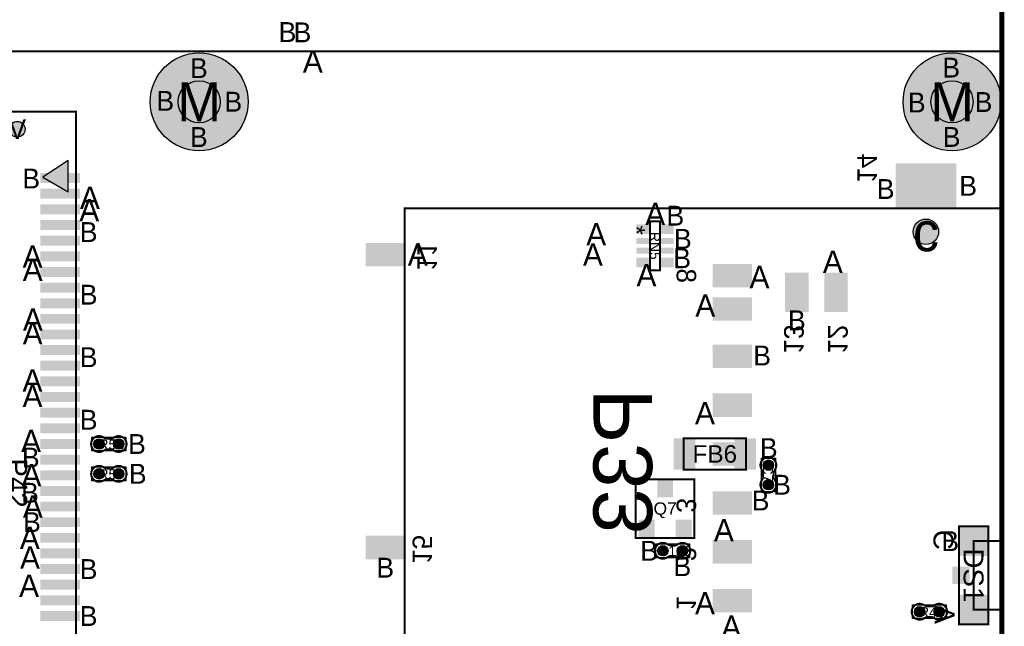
# Model space of a CAD drawing. Extents: x -14 to 190, y -123 to 238.
# Tile 22 of 28: x 139 to 189, y 74 to 106. Entities that reach past the tile are written whole.
import ezdxf
from ezdxf.enums import TextEntityAlignment as Align

# ---------------------------------------------------------------- set-up
doc = ezdxf.new("R2010")
doc.units = 0
doc.header["$MEASUREMENT"] = 0
for name, color, linetype in [('ASSEMBLY_OUTLINES_BTM', 191, 'CONTINUOUS'), ('ASSEMBLY_OUTLINES_TOP', 102, 'CONTINUOUS'), ('ASSEMBLY_REF_DES_BTM', 191, 'CONTINUOUS'), ('ASSEMBLY_REF_DES_TOP', 102, 'CONTINUOUS'), ('BOARD_OUTLINE', 10, 'CONTINUOUS'), ('DRILL_DRAWING', 21, 'CONTINUOUS'), ('MOUNTING_HOLE_PADS_LAYER_7', 150, 'CONTINUOUS'), ('MOUNTING_HOLE_PADS_LAYER_8', 181, 'CONTINUOUS'), ('MOUNTING_HOLES_LAYER_TOP', 42, 'CONTINUOUS'), ('PART_PADS_SMD_BTM', 181, 'CONTINUOUS'), ('PART_PADS_SMD_TOP', 150, 'CONTINUOUS')]:
    doc.layers.add(name, color=color, linetype=linetype)
doc.styles.add('ARIAL', font='ARIAL.TTF')
doc.styles.add('VERIBEST_GERBER_0', font='VBest0.ttf')

msp = doc.modelspace()

# ---------------------------------------------------------------- hatches: boundary and pattern name
at = {"layer": 'ASSEMBLY_OUTLINES_TOP'}
msp.add_hatch(color=256, dxfattribs=at).paths.add_polyline_path([(141.251055, 98.321815), (139.951055, 97.471815), (141.251055, 96.721815)], flags=0)
at = {"layer": 'MOUNTING_HOLE_PADS_LAYER_7'}
h = msp.add_hatch(color=256, dxfattribs=at)
edge = h.paths.add_edge_path()
edge.add_arc((147.951055, 101.321815), 2.5, 0, 360)
h = msp.add_hatch(color=256, dxfattribs=at)
edge = h.paths.add_edge_path()
edge.add_arc((186.451055, 101.321815), 2.5, 0, 360)
at = {"layer": 'MOUNTING_HOLE_PADS_LAYER_8'}
h = msp.add_hatch(color=256, dxfattribs=at)
edge = h.paths.add_edge_path()
edge.add_arc((147.951055, 101.321815), 2.5, 0, 360)
h = msp.add_hatch(color=256, dxfattribs=at)
edge = h.paths.add_edge_path()
edge.add_arc((186.451055, 101.321815), 2.5, 0, 360)
at = {"layer": 'MOUNTING_HOLES_LAYER_TOP'}
h = msp.add_hatch(color=256, dxfattribs=at)
edge = h.paths.add_edge_path()
edge.add_arc((147.951055, 101.321815), 1.075, 0, 360)
h = msp.add_hatch(color=256, dxfattribs=at)
edge = h.paths.add_edge_path()
edge.add_arc((186.451055, 101.321815), 1.075, 0, 360)
h = msp.add_hatch(color=256, dxfattribs=at)
edge = h.paths.add_edge_path()
edge.add_arc((138.651055, 99.921815), 0.4, 0, 360)
h = msp.add_hatch(color=256, dxfattribs=at)
edge = h.paths.add_edge_path()
edge.add_arc((185.116, 94.677), 0.65, 0, 360)
at = {"layer": 'PART_PADS_SMD_TOP'}
h = msp.add_hatch(color=256, dxfattribs=at)
edge = h.paths.add_edge_path()
edge.add_arc((142.833, 83.82), 0.2667, 0, 360)
h = msp.add_hatch(color=256, dxfattribs=at)
edge = h.paths.add_edge_path()
edge.add_arc((143.833, 83.82), 0.2667, 0, 360)
h = msp.add_hatch(color=256, dxfattribs=at)
edge = h.paths.add_edge_path()
edge.add_arc((177.060782, 82.73523), 0.2667, 0, 360)
h = msp.add_hatch(color=256, dxfattribs=at)
edge = h.paths.add_edge_path()
edge.add_arc((142.833, 82.296), 0.2667, 0, 360)
h = msp.add_hatch(color=256, dxfattribs=at)
edge = h.paths.add_edge_path()
edge.add_arc((143.833, 82.296), 0.2667, 0, 360)
h = msp.add_hatch(color=256, dxfattribs=at)
edge = h.paths.add_edge_path()
edge.add_arc((177.060782, 81.73523), 0.2667, 0, 360)
h = msp.add_hatch(color=256, dxfattribs=at)
edge = h.paths.add_edge_path()
edge.add_arc((171.662, 78.359), 0.2667, 0, 360)
h = msp.add_hatch(color=256, dxfattribs=at)
edge = h.paths.add_edge_path()
edge.add_arc((172.662, 78.359), 0.2667, 0, 360)
h = msp.add_hatch(color=256, dxfattribs=at)
edge = h.paths.add_edge_path()
edge.add_arc((184.794186, 75.241605), 0.2667, 0, 360)
h = msp.add_hatch(color=256, dxfattribs=at)
edge = h.paths.add_edge_path()
edge.add_arc((185.794186, 75.241605), 0.2667, 0, 360)

# ---------------------------------------------------------------- linework, layer by layer
at = {"layer": 'ASSEMBLY_OUTLINES_BTM', "const_width": 0.1}
msp.add_lwpolyline([(158.466, 67.877), (158.466, 95.877), (188.966, 95.877), (188.966, 67.877)], close=True, dxfattribs=at)
at = {"layer": 'ASSEMBLY_OUTLINES_TOP'}
for points, const_width in [([(130.151055, 59.741815), (130.151055, 103.901815), (189.031055, 103.901815), (189.031055, 59.741815)], 0.1), ([(135.651055, 62.821815), (135.651055, 100.821815), (141.651055, 100.821815), (141.651055, 62.821815)], 0.1), ([(171.010848, 92.705634), (171.010848, 95.205756), (171.510974, 95.205756), (171.510974, 92.705634)], 0.1016), ([(172.721, 82.512), (172.721, 84.112), (175.921, 84.112), (175.921, 82.512)], 0.1), ([(170.281384, 79.018384), (170.281384, 82.017616), (173.280616, 82.017616), (173.280616, 79.018384)], 0.1016), ([(186.803262, 74.601226), (186.803262, 79.601216), (188.303386, 79.601216), (188.303386, 74.601226)], 0.1016), ([(187.553324, 75.351034), (187.553324, 78.851154), (189.053448, 78.851154), (189.053448, 75.351034)], 0.1016)]:
    msp.add_lwpolyline(points, close=True, dxfattribs=dict(at, const_width=const_width))
for points in [[(141.251055, 98.321815), (139.951055, 97.471815), (141.251055, 96.721815)], [(142.4694, 83.4644), (142.4694, 84.1756), (144.1966, 84.1756), (144.1966, 83.4644)], [(176.705182, 81.37163), (176.705182, 83.09883), (177.416382, 83.09883), (177.416382, 81.37163)], [(142.4694, 81.9404), (142.4694, 82.6516), (144.1966, 82.6516), (144.1966, 81.9404)], [(171.2984, 78.0034), (171.2984, 78.7146), (173.0256, 78.7146), (173.0256, 78.0034)], [(184.430586, 74.886005), (184.430586, 75.597205), (186.157786, 75.597205), (186.157786, 74.886005)]]:
    msp.add_lwpolyline(points, close=True, dxfattribs=at)
at = {"layer": 'ASSEMBLY_OUTLINES_TOP', "const_width": 0.1016}
for points in [[(143.231654, 83.549744), (143.452126, 83.549744), (143.452634, 83.549236, -0.088782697), (143.60859, 83.480656), (143.60732, 83.481672, 1.875349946), (143.608082, 84.15655), (143.607828, 84.156804, -0.088801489), (143.451872, 84.088224), (143.451364, 84.087716), (143.230892, 84.087716), (143.22632, 84.089494, -0.081091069), (143.079762, 84.142326, 2.020315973), (143.079508, 83.495896), (143.08027, 83.495134, -0.081091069), (143.226828, 83.547966)], [(176.790526, 82.336576), (176.790526, 82.116104), (176.790018, 82.115596, -0.088782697), (176.721438, 81.95964), (176.722454, 81.96091, 1.875349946), (177.397332, 81.960148), (177.397586, 81.960402, -0.088801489), (177.329006, 82.116358), (177.328498, 82.116866), (177.328498, 82.337338), (177.330276, 82.34191, -0.081091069), (177.383108, 82.488468, 2.020315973), (176.736678, 82.488722), (176.735916, 82.48796, -0.081091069), (176.788748, 82.341402)], [(143.231654, 82.025744), (143.452126, 82.025744), (143.452634, 82.025236, -0.088782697), (143.60859, 81.956656), (143.60732, 81.957672, 1.875349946), (143.608082, 82.63255), (143.607828, 82.632804, -0.088801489), (143.451872, 82.564224), (143.451364, 82.563716), (143.230892, 82.563716), (143.22632, 82.565494, -0.081091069), (143.079762, 82.618326, 2.020315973), (143.079508, 81.971896), (143.08027, 81.971134, -0.081091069), (143.226828, 82.023966)], [(172.060654, 78.088744), (172.281126, 78.088744), (172.281634, 78.088236, -0.088782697), (172.43759, 78.019656), (172.43632, 78.020672, 1.875349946), (172.437082, 78.69555), (172.436828, 78.695804, -0.088801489), (172.280872, 78.627224), (172.280364, 78.626716), (172.059892, 78.626716), (172.05532, 78.628494, -0.081091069), (171.908762, 78.681326, 2.020315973), (171.908508, 78.034896), (171.90927, 78.034134, -0.081091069), (172.055828, 78.086966)], [(185.19284, 74.971349), (185.413312, 74.971349), (185.41382, 74.970841, -0.088782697), (185.569776, 74.902261), (185.568506, 74.903277, 1.875349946), (185.569268, 75.578155), (185.569014, 75.578409, -0.088801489), (185.413058, 75.509829), (185.41255, 75.509321), (185.192078, 75.509321), (185.187506, 75.511099, -0.081091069), (185.040948, 75.563931, 2.020315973), (185.040694, 74.917501), (185.041456, 74.916739, -0.081091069), (185.188014, 74.969571)]]:
    msp.add_lwpolyline(points, format="xyb", dxfattribs=at)
at = {"layer": 'ASSEMBLY_OUTLINES_TOP'}
for points in [[(143.230892, 84.087716), (143.22632, 84.089494)], [(143.451872, 84.088224), (143.451364, 84.087716)], [(143.608082, 84.15655), (143.607828, 84.156804)], [(143.079508, 83.495896), (143.08027, 83.495134)], [(143.226828, 83.547966), (143.231654, 83.549744)], [(143.452126, 83.549744), (143.452634, 83.549236)], [(143.608082, 82.63255), (143.607828, 82.632804)], [(143.230892, 82.563716), (143.22632, 82.565494)], [(143.451872, 82.564224), (143.451364, 82.563716)], [(176.736678, 82.488722), (176.735916, 82.48796)], [(176.788748, 82.341402), (176.790526, 82.336576)], [(176.790526, 82.116104), (176.790018, 82.115596)], [(177.328498, 82.337338), (177.330276, 82.34191)], [(177.329006, 82.116358), (177.328498, 82.116866)], [(143.079508, 81.971896), (143.08027, 81.971134)], [(143.226828, 82.023966), (143.231654, 82.025744)], [(143.452126, 82.025744), (143.452634, 82.025236)], [(177.397332, 81.960148), (177.397586, 81.960402)], [(172.059892, 78.626716), (172.05532, 78.628494)], [(172.280872, 78.627224), (172.280364, 78.626716)], [(172.437082, 78.69555), (172.436828, 78.695804)], [(172.055828, 78.086966), (172.060654, 78.088744)], [(172.281126, 78.088744), (172.281634, 78.088236)], [(171.908508, 78.034896), (171.90927, 78.034134)], [(185.569268, 75.578155), (185.569014, 75.578409)], [(185.192078, 75.509321), (185.187506, 75.511099)], [(185.413058, 75.509829), (185.41255, 75.509321)], [(185.040694, 74.917501), (185.041456, 74.916739)], [(185.188014, 74.969571), (185.19284, 74.971349)], [(185.413312, 74.971349), (185.41382, 74.970841)]]:
    msp.add_lwpolyline(points, dxfattribs=at)
at = {"layer": 'BOARD_OUTLINE', "const_width": 0.25}
msp.add_lwpolyline([(0, 0), (0, 170), (189, 170), (189, 0)], close=True, dxfattribs=at)
at = {"layer": 'MOUNTING_HOLE_PADS_LAYER_7'}
for centre in [(147.951055, 101.321815), (186.451055, 101.321815)]:
    msp.add_circle(centre, 2.5, dxfattribs=at)
at = {"layer": 'MOUNTING_HOLE_PADS_LAYER_8'}
for centre in [(147.951055, 101.321815), (186.451055, 101.321815)]:
    msp.add_circle(centre, 2.5, dxfattribs=at)
at = {"layer": 'MOUNTING_HOLES_LAYER_TOP'}
for centre, radius in [((147.951055, 101.321815), 1.075), ((186.451055, 101.321815), 1.075), ((138.651055, 99.921815), 0.4), ((185.116, 94.677), 0.65)]:
    msp.add_circle(centre, radius, dxfattribs=at)
at = {"layer": 'PART_PADS_SMD_BTM'}
for points in [[(183.566, 95.877), (186.666, 95.877), (183.566, 98.177), (186.666, 98.177)], [(156.466, 92.907), (158.466, 92.907), (156.466, 94.107), (158.466, 94.107)], [(174.216, 91.827), (176.216, 91.827), (174.216, 93.027), (176.216, 93.027)], [(177.916, 90.577), (179.116, 90.577), (177.916, 92.577), (179.116, 92.577)], [(179.916, 90.577), (181.116, 90.577), (179.916, 92.577), (181.116, 92.577)], [(174.216, 90.127), (176.216, 90.127), (174.216, 91.327), (176.216, 91.327)], [(174.216, 87.707), (176.216, 87.707), (174.216, 88.907), (176.216, 88.907)], [(174.216, 85.207), (176.216, 85.207), (174.216, 86.407), (176.216, 86.407)], [(174.216, 82.707), (176.216, 82.707), (174.216, 83.907), (176.216, 83.907)], [(174.216, 80.207), (176.216, 80.207), (174.216, 81.407), (176.216, 81.407)], [(156.466, 77.927), (158.466, 77.927), (156.466, 79.127), (158.466, 79.127)], [(174.216, 77.707), (176.216, 77.707), (174.216, 78.907), (176.216, 78.907)], [(174.216, 75.207), (176.216, 75.207), (174.216, 76.407), (176.216, 76.407)]]:
    msp.add_solid(points, dxfattribs=at)
at = {"layer": 'PART_PADS_SMD_TOP'}
for centre in [(142.833, 83.82), (143.833, 83.82), (177.060782, 82.73523), (142.833, 82.296), (143.833, 82.296), (177.060782, 81.73523), (171.662, 78.359), (172.662, 78.359), (184.794186, 75.241605), (185.794186, 75.241605)]:
    msp.add_circle(centre, 0.2667, dxfattribs=at)
for points in [[(139.835055, 97.167815), (141.867055, 97.167815), (139.835055, 97.675815), (141.867055, 97.675815)], [(139.835055, 96.367815), (141.867055, 96.367815), (139.835055, 96.875815), (141.867055, 96.875815)], [(139.835055, 95.567815), (141.867055, 95.567815), (139.835055, 96.075815), (141.867055, 96.075815)], [(139.835055, 94.767815), (141.867055, 94.767815), (139.835055, 95.275815), (141.867055, 95.275815)], [(170.310784, 94.555822), (171.010784, 94.555822), (170.310784, 95.055822), (171.010784, 95.055822)], [(171.510784, 94.555822), (172.210784, 94.555822), (171.510784, 95.055822), (172.210784, 95.055822)], [(139.835055, 93.967815), (141.867055, 93.967815), (139.835055, 94.475815), (141.867055, 94.475815)], [(170.310784, 94.055822), (171.010784, 94.055822), (170.310784, 94.355822), (171.010784, 94.355822)], [(171.510784, 94.055822), (172.210784, 94.055822), (171.510784, 94.355822), (172.210784, 94.355822)], [(139.835055, 93.167815), (141.867055, 93.167815), (139.835055, 93.675815), (141.867055, 93.675815)], [(170.310784, 93.555822), (171.010784, 93.555822), (170.310784, 93.855822), (171.010784, 93.855822)], [(171.510784, 93.555822), (172.210784, 93.555822), (171.510784, 93.855822), (172.210784, 93.855822)], [(170.310784, 92.855822), (171.010784, 92.855822), (170.310784, 93.355822), (171.010784, 93.355822)], [(171.510784, 92.855822), (172.210784, 92.855822), (171.510784, 93.355822), (172.210784, 93.355822)], [(139.835055, 92.367815), (141.867055, 92.367815), (139.835055, 92.875815), (141.867055, 92.875815)], [(139.835055, 91.567815), (141.867055, 91.567815), (139.835055, 92.075815), (141.867055, 92.075815)], [(139.835055, 90.767815), (141.867055, 90.767815), (139.835055, 91.275815), (141.867055, 91.275815)], [(139.835055, 89.967815), (141.867055, 89.967815), (139.835055, 90.475815), (141.867055, 90.475815)], [(139.835055, 89.167815), (141.867055, 89.167815), (139.835055, 89.675815), (141.867055, 89.675815)], [(139.835055, 88.367815), (141.867055, 88.367815), (139.835055, 88.875815), (141.867055, 88.875815)], [(139.835055, 87.567815), (141.867055, 87.567815), (139.835055, 88.075815), (141.867055, 88.075815)], [(139.835055, 86.767815), (141.867055, 86.767815), (139.835055, 87.275815), (141.867055, 87.275815)], [(139.835055, 85.967815), (141.867055, 85.967815), (139.835055, 86.475815), (141.867055, 86.475815)], [(139.835055, 85.167815), (141.867055, 85.167815), (139.835055, 85.675815), (141.867055, 85.675815)], [(139.835055, 84.367815), (141.867055, 84.367815), (139.835055, 84.875815), (141.867055, 84.875815)], [(172.221, 82.512), (173.321, 82.512), (172.221, 84.112), (173.321, 84.112)], [(175.321, 82.512), (176.421, 82.512), (175.321, 84.112), (176.421, 84.112)], [(139.835055, 83.567815), (141.867055, 83.567815), (139.835055, 84.075815), (141.867055, 84.075815)], [(139.835055, 82.767815), (141.867055, 82.767815), (139.835055, 83.275815), (141.867055, 83.275815)], [(139.835055, 81.967815), (141.867055, 81.967815), (139.835055, 82.475815), (141.867055, 82.475815)], [(139.835055, 81.167815), (141.867055, 81.167815), (139.835055, 81.675815), (141.867055, 81.675815)], [(171.3746, 81.0895), (172.1874, 81.0895), (171.3746, 81.9785), (172.1874, 81.9785)], [(139.835055, 80.367815), (141.867055, 80.367815), (139.835055, 80.875815), (141.867055, 80.875815)], [(139.835055, 79.567815), (141.867055, 79.567815), (139.835055, 80.075815), (141.867055, 80.075815)], [(170.4246, 79.0535), (171.2374, 79.0535), (170.4246, 79.9425), (171.2374, 79.9425)], [(172.3246, 79.0535), (173.1374, 79.0535), (172.3246, 79.9425), (173.1374, 79.9425)], [(186.791324, 78.089094), (188.315324, 78.089094), (186.791324, 79.613094), (188.315324, 79.613094)], [(139.835055, 78.767815), (141.867055, 78.767815), (139.835055, 79.275815), (141.867055, 79.275815)], [(139.835055, 77.967815), (141.867055, 77.967815), (139.835055, 78.475815), (141.867055, 78.475815)], [(139.835055, 77.167815), (141.867055, 77.167815), (139.835055, 77.675815), (141.867055, 77.675815)], [(186.458824, 76.656594), (187.347824, 76.656594), (186.458824, 77.545594), (187.347824, 77.545594)], [(139.835055, 76.367815), (141.867055, 76.367815), (139.835055, 76.875815), (141.867055, 76.875815)], [(139.835055, 75.567815), (141.867055, 75.567815), (139.835055, 76.075815), (141.867055, 76.075815)], [(186.791324, 74.589094), (188.315324, 74.589094), (186.791324, 76.113094), (188.315324, 76.113094)], [(139.835055, 74.767815), (141.867055, 74.767815), (139.835055, 75.275815), (141.867055, 75.275815)]]:
    msp.add_solid(points, dxfattribs=at)

# ---------------------------------------------------------------- texts
at = {"layer": 'ASSEMBLY_OUTLINES_BTM', "style": 'VERIBEST_GERBER_0', "text_generation_flag": 2}
for s, p in [('14', (182.116, 97.927)), ('11', (159.616, 93.427)), ('8', (172.866, 92.427)), ('13', (178.366, 89.177)), ('12', (180.616, 89.177)), ('3', (172.866, 80.677)), ('15', (159.366, 78.427)), ('2', (172.866, 78.177)), ('1', (172.866, 75.677))]:
    msp.add_text(s, height=1, rotation=270, dxfattribs=at).set_placement(p, align=Align.MIDDLE_CENTER)
at = {"layer": 'ASSEMBLY_OUTLINES_TOP', "style": 'ARIAL'}
for s, height, p in [('*', 0.889, (170.310976, 94.755438)), ('C', 1.016, (186.010782, 78.917956)), ('A', 1.016, (186.0786, 75.091192))]:
    msp.add_text(s, height=height, rotation=270, dxfattribs=at).set_placement(p, align=Align.MIDDLE_CENTER)
at = {"layer": 'ASSEMBLY_REF_DES_BTM', "style": 'ARIAL', "text_generation_flag": 2}
msp.add_text('P33', height=3, rotation=90, dxfattribs=at).set_placement((169.616, 82.927), align=Align.MIDDLE_CENTER)
at = {"layer": 'ASSEMBLY_REF_DES_TOP', "style": 'ARIAL'}
for s, height, p in [('RN5', 0.508, (171.260784, 93.955822)), ('P42', 1.016, (138.651055, 81.821815)), ('C79', 0.508, (177.039954, 82.112726)), ('DS1', 1.016, (187.553324, 77.101094))]:
    msp.add_text(s, height=height, rotation=270, dxfattribs=at).set_placement(p, align=Align.MIDDLE_CENTER)
for s, height, p in [('R51', 0.508, (143.455504, 83.799172)), ('FB6', 0.89, (174.321, 83.312)), ('R50', 0.508, (143.455504, 82.275172)), ('Q7', 0.635, (171.781, 80.518)), ('C190', 0.508, (172.284504, 78.338172)), ('R40', 0.508, (185.41669, 75.220777))]:
    msp.add_text(s, height=height, dxfattribs=at).set_placement(p, align=Align.MIDDLE_CENTER)
at = {"layer": 'DRILL_DRAWING', "style": 'VERIBEST_GERBER_0'}
for s, height, p in [('B', 1.016, (152.468222, 104.889769)), ('B', 1.016, (153.236977, 104.875146)), ('A', 1.143, (153.765174, 103.392347)), ('B', 1.016, (147.936186, 103.045685)), ('B', 1.016, (186.410045, 103.073266)), ('M', 2, (147.951055, 101.321815)), ('M', 2, (186.451055, 101.321815)), ('B', 1.016, (146.218002, 101.371557)), ('B', 1.016, (149.698426, 101.327501)), ('B', 1.016, (184.647805, 101.288998)), ('B', 1.016, (188.062145, 101.311026)), ('V', 1, (138.651055, 99.921815)), ('B', 1.016, (147.936186, 99.521205)), ('B', 1.016, (186.432073, 99.526758)), ('B', 1.016, (139.363671, 97.398512)), ('B', 1.016, (183.057746, 96.862576)), ('B', 1.016, (187.276084, 97.027)), ('A', 1.143, (142.365735, 96.414076)), ('A', 1.143, (142.333819, 95.779076)), ('A', 1.143, (171.27402, 95.586931)), ('B', 1.016, (172.302154, 95.499801)), ('B', 1.016, (142.30073, 94.659781)), ('c', 2, (185.116, 94.677)), ('A', 1.143, (168.257043, 94.548672)), ('B', 1.016, (172.685526, 94.314833)), ('A', 1.143, (139.432184, 93.407914)), ('A', 1.143, (159.133631, 93.520909)), ('A', 1.143, (168.087876, 93.508334)), ('B', 1.016, (172.650559, 93.321551)), ('A', 1.143, (180.356043, 93.14025)), ('A', 1.143, (139.440166, 92.729444)), ('A', 1.143, (170.825842, 92.459373)), ('A', 1.143, (176.605781, 92.362276)), ('B', 1.016, (142.30073, 91.459781)), ('A', 1.143, (173.83347, 90.904505)), ('A', 1.143, (139.447605, 90.180111)), ('B', 1.016, (178.516, 90.1452)), ('A', 1.143, (139.43862, 89.482216)), ('B', 1.016, (142.30073, 88.259781)), ('B', 1.016, (176.739038, 88.345998)), ('A', 1.143, (139.428954, 87.07236)), ('A', 1.143, (139.428954, 86.279046)), ('A', 1.143, (173.8169, 85.402406)), ('B', 1.016, (142.30073, 85.059781)), ('A', 1.143, (139.356676, 83.978176)), ('B', 1.016, (144.77277, 83.82)), ('B', 1.016, (177.079828, 83.608881)), ('B', 1.016, (139.33988, 83.126475)), ('A', 1.143, (139.377763, 82.221815)), ('B', 1.016, (144.810652, 82.296)), ('B', 1.016, (177.759282, 81.73523)), ('B', 1.016, (139.301998, 81.32708)), ('A', 1.143, (139.447857, 80.621815)), ('B', 1.016, (176.661526, 80.931147)), ('B', 1.016, (139.403255, 79.821815)), ('A', 1.143, (139.292557, 79.021815)), ('A', 1.143, (174.784367, 79.410835)), ('B', 1.016, (186.359524, 78.851094)), ('A', 1.143, (139.303448, 78.009244)), ('B', 1.016, (170.9635, 78.359)), ('B', 1.016, (172.662, 77.568142)), ('B', 1.016, (142.298855, 77.421815)), ('B', 1.016, (157.466, 77.4952)), ('A', 1.143, (139.25426, 76.573408)), ('A', 1.143, (173.818031, 75.678671)), ('B', 1.016, (142.298855, 75.021815)), ('A', 1.143, (175.166197, 74.477895))]:
    msp.add_text(s, height=height, dxfattribs=at).set_placement(p, align=Align.MIDDLE_CENTER)

doc.saveas('drawing.dxf')
